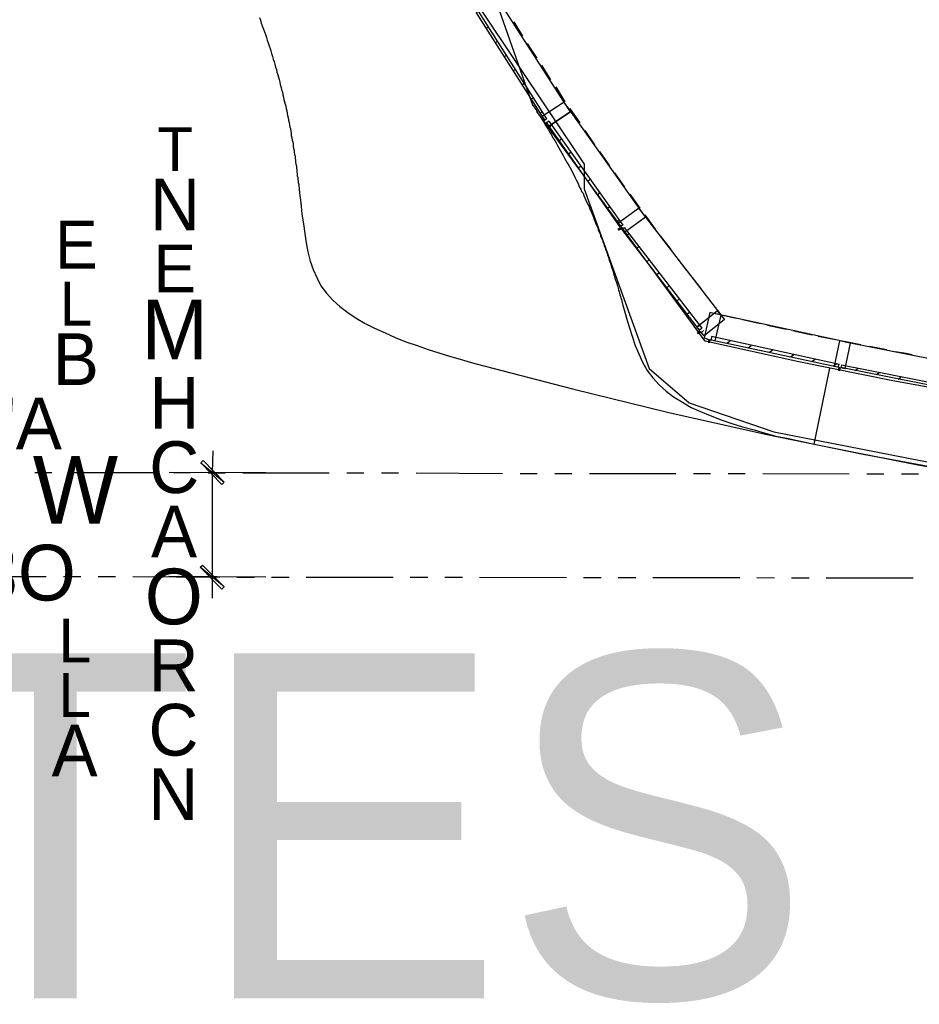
# Model space of a CAD drawing. Header units: feet. Extents: x -79 to 198, y -22 to 181.
# Tile 3 of 256: x 13 to 39, y -6 to 23. Entities that reach past the tile are written whole.
import ezdxf
from ezdxf.enums import TextEntityAlignment as Align

# ---------------------------------------------------------------- set-up
doc = ezdxf.new("R2010")
doc.units = ezdxf.units.FT
for name, color, linetype in [('A-AREA-UNIDAD', 30, 'CONTINUOUS'), ('A-LINEA', 7, 'CONTINUOUS'), ('A-LINEA-FINA', 9, 'CONTINUOUS'), ('A-TEXTO-PDF', 3, 'CONTINUOUS')]:
    doc.layers.add(name, color=color, linetype=linetype)

msp = doc.modelspace()

# ---------------------------------------------------------------- linework, layer by layer
at = {"layer": 'A-AREA-UNIDAD'}
msp.add_lwpolyline([(26.752, 23.1644), (29.728, 18.72), (29.728, 18.0089), (31.6, 12.8356), (32.752, 11.84), (35.2, 11.0044), (40.752, 9.92), (42.08, 9.92), (42.112, 9.6889), (48.832, 8.7289), (55.84, 8.0356), (62.64, 7.68), (66, 7.68), (66.048, 7.8756), (73.408, 8.32)], dxfattribs=at)
at = {"layer": 'A-LINEA'}
for p, q in [((13.6029, 62.1415), (28.2487, 20.4037)), ((27.6933, 22.8311), (27.9467, 22.4178)), ((26.9067, 22.6311), (26.96, 22.6844)), ((27.16, 22.2178), (27.2267, 22.2844)), ((27.4267, 21.8178), (27.48, 21.8711)), ((27.68, 21.4044), (27.7467, 21.4711)), ((28.4933, 21.5778), (28.76, 21.1511)), ((27.9467, 21.0044), (28, 21.0578)), ((28.9067, 20.9511), (29.1733, 20.5244)), ((28.2, 20.5911), (28.2667, 20.6578)), ((28.354, 20.2452), (33.211, 13.6236)), ((28.4667, 20.1911), (28.52, 20.2444)), ((28.52, 20.0978), (28.6, 19.9778)), ((28.7067, 19.9644), (28.64, 19.9244)), ((28.7333, 19.7911), (28.7867, 19.8444)), ((29.7467, 19.6978), (30.0267, 19.2844)), ((29.0133, 19.3911), (29.0667, 19.4578)), ((29.28, 19.0044), (29.3467, 19.0711)), ((30.1733, 19.0844), (30.4533, 18.6711)), ((29.56, 18.6178), (29.6267, 18.6711)), ((30.6, 18.4711), (30.8933, 18.0578)), ((29.84, 18.2311), (29.8933, 18.2844)), ((30.12, 17.8311), (30.1733, 17.8978)), ((31.04, 17.8578), (31.3333, 17.4578)), ((30.3867, 17.4444), (30.4533, 17.4978)), ((30.6667, 17.0578), (30.7333, 17.1111)), ((31.48, 17.2578), (31.7733, 16.8444)), ((30.96, 16.6711), (31.0133, 16.7244)), ((31.92, 16.6578), (32.2267, 16.2578)), ((31.24, 16.2978), (31.3067, 16.3511)), ((31.5333, 15.9111), (31.6, 15.9778)), ((32.3733, 16.0578), (32.68, 15.6578)), ((31.8267, 15.5378), (31.88, 15.5911)), ((32.84, 15.4578), (33.1067, 15.1111)), ((32.12, 15.1644), (32.1733, 15.2178)), ((32.4133, 14.7778), (32.4667, 14.8444)), ((32.6933, 14.4044), (32.76, 14.4578)), ((37.2533, 13.6044), (33.52, 14.4044)), ((33.6533, 14.3911), (34.0533, 14.2978)), ((33.68, 14.3778), (34.04, 14.2978)), ((33.68, 14.3778), (34.1067, 14.2844)), ((34.2933, 14.2444), (34.7733, 14.1378)), ((34.3067, 14.2444), (34.7867, 14.1378)), ((34.36, 14.2311), (34.84, 14.1244)), ((32.9867, 14.0311), (33.0533, 14.0844)), ((33.1067, 13.8711), (33.1733, 13.9244)), ((35.0133, 14.0844), (35.5067, 13.9778)), ((35.7467, 13.9244), (36.24, 13.8178)), ((35.7733, 13.9244), (36.2533, 13.8178)), ((33.84, 13.5644), (33.9333, 13.6311)), ((35.8133, 13.9111), (36.3067, 13.8044)), ((36.48, 13.7644), (36.9733, 13.6711)), ((36.5067, 13.7644), (36.9067, 13.6844)), ((36.56, 13.7511), (36.9867, 13.6711)), ((34.4533, 13.4311), (34.5467, 13.4978)), ((35.0667, 13.2978), (35.16, 13.3644)), ((37.2267, 13.6178), (37.7067, 13.5244)), ((37.96, 13.4711), (38.4533, 13.3778)), ((35.68, 13.1644), (35.7733, 13.2311)), ((36.3067, 13.0444), (36.3867, 13.0978)), ((36.36, 10.6444), (36.8133, 12.8444)), ((36.92, 12.9111), (37.0133, 12.9778)), ((37.0533, 12.8711), (37.08, 12.9644)), ((37.1467, 12.9378), (37.1333, 12.8578)), ((37.5467, 12.7778), (37.6267, 12.8444)), ((38.16, 12.6578), (38.2533, 12.7244)), ((38.7867, 12.5244), (38.88, 12.6044)), ((13.88, 9.8311), (14.3733, 9.8311)), ((14.88, 9.8311), (17.3733, 9.8311)), ((20.5467, 9.8178), (17.76, 9.8311)), ((17.88, 9.8311), (18.3733, 9.8311)), ((18.88, 9.8178), (19.3733, 9.8178)), ((19.88, 9.8178), (22.3733, 9.8178)), ((22.88, 9.8178), (23.3733, 9.8178)), ((23.88, 9.8178), (24.3733, 9.8178)), ((24.88, 9.8178), (27.3733, 9.8044)), ((27.88, 9.8044), (28.3733, 9.8044)), ((28.88, 9.8044), (29.3733, 9.8044)), ((29.88, 9.8044), (32.3733, 9.8044)), ((32.88, 9.8044), (33.3733, 9.8044)), ((33.88, 9.8044), (34.3733, 9.8044)), ((34.88, 9.8044), (37.3733, 9.7911)), ((37.88, 9.7911), (38.3733, 9.7911)), ((38.88, 9.7911), (39.3733, 9.7911)), ((11.7067, 6.8311), (14.2133, 6.8311)), ((14.7067, 6.8311), (15.2133, 6.8311)), ((15.7067, 6.8311), (16.2133, 6.8311)), ((16.7067, 6.8311), (19.2133, 6.8178)), ((20.5467, 6.8178), (17.7467, 6.8311)), ((19.7067, 6.8178), (20.2133, 6.8178)), ((20.7067, 6.8178), (21.2133, 6.8178)), ((21.7067, 6.8178), (24.2133, 6.8178)), ((24.7067, 6.8178), (25.2133, 6.8178)), ((25.7067, 6.8178), (26.2133, 6.8178)), ((26.7067, 6.8178), (29.2133, 6.8044)), ((29.7067, 6.8044), (30.2133, 6.8044)), ((30.7067, 6.8044), (31.2133, 6.8044)), ((31.7067, 6.8044), (34.2133, 6.8044)), ((34.7067, 6.8044), (35.2133, 6.7911)), ((35.7067, 6.7911), (36.2133, 6.7911)), ((36.7067, 6.7911), (39.2133, 6.7911))]:
    msp.add_line(p, q, dxfattribs=at)
for points in [[(29.24, 20.3778), (27.2267, 23.5111), (25.3467, 26.7378), (23.5867, 30.0311), (22, 33.4044), (20.56, 36.8578), (19.2533, 40.3511), (18.8267, 41.6578)], [(28.6533, 20.0311), (26.68, 23.1378), (26.6133, 23.0844), (28.5867, 19.9911), (28.6533, 20.0311)], [(20.36, 22.9511), (20.3867, 22.8711), (20.4133, 22.7911), (20.44, 22.7111), (20.48, 22.6178), (20.5067, 22.5378), (20.5333, 22.4578), (20.56, 22.3778), (20.5867, 22.2978), (20.6133, 22.2178), (20.64, 22.1378), (20.6667, 22.0578), (20.6933, 21.9911), (20.7067, 21.9111), (20.7333, 21.8311), (20.76, 21.7511), (20.7867, 21.6844), (20.8, 21.6044), (20.8267, 21.5244), (20.8533, 21.4578), (20.8667, 21.3778), (20.8933, 21.2978), (20.9067, 21.2311), (20.9333, 21.1644), (20.9467, 21.0844), (20.96, 21.0178), (20.9867, 20.9378), (21, 20.8711), (21.0267, 20.8044), (21.04, 20.7244), (21.0533, 20.6578), (21.0667, 20.5911), (21.08, 20.5244), (21.1067, 20.4578), (21.12, 20.3911), (21.1333, 20.3244), (21.1467, 20.2578), (21.16, 20.1911), (21.1733, 20.1244), (21.1867, 20.0578), (21.2, 19.9911), (21.2133, 19.9244), (21.2267, 19.8578), (21.24, 19.7911), (21.2533, 19.7378), (21.2667, 19.6711), (21.28, 19.6044), (21.28, 19.5511), (21.2933, 19.4844), (21.3067, 19.4178), (21.32, 19.3644), (21.3333, 19.2978), (21.3333, 19.2444), (21.3467, 19.1778), (21.36, 19.1244), (21.36, 19.0711), (21.3733, 19.0044), (21.3867, 18.9511), (21.3867, 18.8978), (21.4, 18.8311), (21.4, 18.7778), (21.4133, 18.7244), (21.4267, 18.6711), (21.4267, 18.6178), (21.44, 18.5511), (21.44, 18.4978), (21.4533, 18.4444), (21.4533, 18.3911), (21.4667, 18.3378), (21.4667, 18.2844), (21.48, 18.2311), (21.48, 18.1911), (21.4933, 18.1378), (21.4933, 18.0844), (21.5067, 18.0311), (21.5067, 17.9778), (21.52, 17.9244), (21.52, 17.8844), (21.5467, 17.6844), (21.56, 17.5111), (21.5867, 17.2844), (21.6267, 17.0044), (21.6667, 16.7244), (21.7067, 16.4578), (21.76, 16.1911), (21.8267, 15.9244), (21.9067, 15.6844), (22.0133, 15.4578), (22.1333, 15.2178), (22.2933, 15.0044), (22.48, 14.8044), (22.68, 14.6178), (22.9067, 14.4444), (23.1467, 14.2844), (23.4133, 14.1244), (23.68, 13.9911), (23.9867, 13.8578), (24.28, 13.7244), (24.5867, 13.6044), (24.9067, 13.4978), (25.2267, 13.3778), (25.5333, 13.2844), (25.84, 13.1911), (26.1467, 13.0978), (26.44, 13.0178), (26.6133, 12.9644), (29.3867, 12.2444), (32.1733, 11.5644), (34.96, 10.9378), (37.7733, 10.3644), (40.5867, 9.8444)], [(28.08, 22.2044), (28.1467, 22.0978), (28.36, 21.7778)], [(28.6267, 19.9378), (28.7067, 19.8178), (29.3333, 20.2311), (29.1467, 20.5111), (28.52, 20.0978)], [(28.2533, 20.4178), (28.3067, 20.3378), (28.36, 20.2578), (28.4, 20.1778), (28.4533, 20.0978), (28.5067, 20.0178), (28.56, 19.9378), (28.6, 19.8578), (28.6533, 19.7911), (28.6933, 19.7111), (28.7467, 19.6311), (28.7867, 19.5644), (28.8267, 19.4844), (28.88, 19.4044), (28.92, 19.3378), (28.96, 19.2578), (29, 19.1911), (29.04, 19.1111), (29.08, 19.0444), (29.12, 18.9778), (29.16, 18.8978), (29.2, 18.8311), (29.24, 18.7644), (29.28, 18.6844), (29.32, 18.6178), (29.36, 18.5511), (29.3867, 18.4844), (29.4267, 18.4178), (29.4533, 18.3511), (29.4933, 18.2711), (29.5333, 18.2044), (29.56, 18.1378), (29.5867, 18.0711), (29.6267, 18.0044), (29.6533, 17.9378), (29.6933, 17.8844), (29.72, 17.8178), (29.7467, 17.7511), (29.7733, 17.6844), (29.8, 17.6178), (29.84, 17.5511), (29.8667, 17.4978), (29.8933, 17.4311), (29.92, 17.3644), (29.9467, 17.3111), (29.9733, 17.2444), (30, 17.1911), (30.0133, 17.1244), (30.04, 17.0578), (30.0667, 17.0044), (30.0933, 16.9511), (30.12, 16.8844), (30.1333, 16.8311), (30.16, 16.7644), (30.1867, 16.7111), (30.2, 16.6578), (30.2267, 16.5911), (30.2533, 16.5378), (30.2667, 16.4844), (30.2933, 16.4311), (30.3067, 16.3644), (30.3333, 16.3111), (30.3467, 16.2578), (30.3733, 16.2044), (30.3867, 16.1511), (30.4, 16.0978), (30.4267, 16.0444), (30.44, 15.9911), (30.4533, 15.9378), (30.48, 15.8844), (30.4933, 15.8311), (30.5067, 15.7778), (30.52, 15.7244), (30.5467, 15.6844), (30.56, 15.6311), (30.5733, 15.5778), (30.5867, 15.5244), (30.6, 15.4844), (30.6133, 15.4311), (30.6267, 15.3778), (30.6533, 15.3378), (30.6667, 15.2844), (30.68, 15.2311), (30.6933, 15.1911), (30.7067, 15.1378), (30.72, 15.0978), (30.7333, 15.0444), (30.7467, 15.0044), (30.76, 14.9511), (30.7733, 14.9111), (30.7867, 14.8711), (30.8, 14.8178), (30.84, 14.6444), (30.8933, 14.4978), (30.9467, 14.2844), (31.0267, 14.0311), (31.1067, 13.7644), (31.2, 13.4978), (31.3067, 13.2578), (31.4133, 13.0178), (31.5467, 12.7778), (31.7067, 12.5644), (31.8933, 12.3644), (32.0933, 12.1778), (32.3067, 12.0178), (32.56, 11.8578), (32.8133, 11.7111), (33.08, 11.5911), (33.36, 11.4711), (33.68, 11.3511), (33.9867, 11.2444), (34.2933, 11.1511), (34.6267, 11.0578), (34.9467, 10.9644), (35.2533, 10.8844), (35.5733, 10.8178), (35.88, 10.7511), (36.1867, 10.6844), (36.36, 10.6444), (39.3467, 10.0578), (42.3467, 9.5378)], [(29.3333, 20.2311), (28.7067, 19.8178), (28.6267, 19.9378)], [(29.24, 20.3778), (31.4, 17.3244), (33.6667, 14.3778)], [(29.32, 20.3244), (29.32, 20.3111), (29.6, 19.9111)], [(28.7067, 19.9644), (30.84, 16.9644), (30.76, 16.9244), (28.64, 19.9244), (28.7067, 19.9644)], [(30.8933, 16.7511), (30.8, 16.8711), (30.7333, 16.8178), (30.7067, 16.8578), (30.7733, 16.8978), (30.6933, 17.0178), (31.2933, 17.4578), (31.4933, 17.1911), (30.8933, 16.7511)], [(30.88, 16.8978), (33.12, 13.9911), (33.0533, 13.9378), (30.8133, 16.8444), (30.88, 16.8978)], [(33.1867, 13.7778), (33.0933, 13.8844), (33.0267, 13.8311), (33, 13.8711), (33.0667, 13.9244), (32.9733, 14.0311), (33.56, 14.4978), (33.7733, 14.2444), (33.1867, 13.7778)], [(33.1867, 13.7111), (33.32, 13.6711), (33.3067, 13.5911), (33.3467, 13.5911), (33.36, 13.6711), (33.5067, 13.6311), (33.68, 14.3644), (33.3467, 14.4444), (33.1867, 13.7111)], [(35.04, 14.0844), (35.28, 14.0311), (35.52, 13.9778)], [(35.08, 14.0711), (35.3333, 14.0178), (35.5733, 13.9644)], [(33.2133, 13.6311), (35.92, 13.0311), (38.6267, 12.4844), (41.3467, 11.9911), (44.08, 11.5378), (46.8267, 11.1511), (49.5733, 10.7911), (52.32, 10.4978), (55.08, 10.2444), (57.84, 10.0444), (60.6, 9.8978), (62.7733, 9.8178), (64.9333, 9.8044), (67.1067, 9.8578)], [(37.0933, 12.9511), (33.4, 13.7511), (33.3867, 13.6578), (37.08, 12.8711)], [(36.9333, 12.8978), (37.08, 12.8711), (37.0533, 12.7911), (37.0933, 12.7778), (37.12, 12.8578), (37.2533, 12.8311), (37.4133, 13.5644), (37.0933, 13.6311), (36.9333, 12.8978)], [(37.2533, 13.6044), (41.0133, 12.8578), (44.7867, 12.2578)], [(38.6933, 13.3244), (39.0133, 13.2711), (39.1867, 13.2311)], [(37.1467, 12.9378), (40.8533, 12.2044), (40.84, 12.1244), (37.1333, 12.8578)], [(19.0133, 10.4578), (19, 9.8311), (19, 6.8178), (19, 6.2044)]]:
    msp.add_lwpolyline(points, dxfattribs=at)
at = {"layer": 'A-LINEA-FINA'}
for points in [[(18.7333, 10.1778), (18.6667, 10.1111), (19.3467, 9.5511), (18.7333, 10.1778)], [(18.6667, 10.1111), (19.3467, 9.5511), (19.28, 9.4844), (18.6667, 10.1111), (18.6667, 10.1111)], [(19.3467, 6.5378), (18.6533, 7.0978), (18.72, 7.1644), (19.3467, 6.5378), (19.3467, 6.5378)], [(19.28, 6.4711), (19.3467, 6.5378), (18.6533, 7.0978), (19.28, 6.4711)]]:
    msp.add_lwpolyline(points, dxfattribs=at)

# ---------------------------------------------------------------- texts
at = {"layer": 'A-TEXTO-PDF'}
for s, height, p in [('T', 1.263, (17.9299, 18.5258)), ('N', 1.492, (17.9249, 16.8115)), ('E', 1.379, (15.0773, 15.7121)), ('E', 1.379, (17.9195, 15.0253)), ('L', 1.264, (15.0719, 14.0687)), ('M', 1.72, (17.9138, 13.0963)), ('B', 1.492, (15.0663, 12.3544)), ('H', 1.492, (17.9079, 11.0965)), ('"A', 1.492, (13.6434, 10.4975)), ('C', 1.492, (17.9024, 9.2396)), ('W', 1.949, (15.0533, 8.355)), ('A', 1.492, (17.8968, 7.3826)), ('3O', 1.608, (13.6312, 6.1405)), ('O', 1.607, (17.8911, 5.4536)), ('L', 1.264, (15.0403, 4.3543)), ('R', 1.492, (17.8854, 3.5246)), ('KCABTES', 9.944, (5.2398, -5.327)), ('L', 1.264, (15.0351, 2.7828)), ('C', 1.492, (17.8799, 1.6676)), ('A', 1.492, (15.0295, 1.0686)), ('N', 1.492, (17.8744, -0.1894))]:
    msp.add_text(s, height=height, dxfattribs=at).set_placement(p, align=Align.CENTER)

doc.saveas('drawing.dxf')
